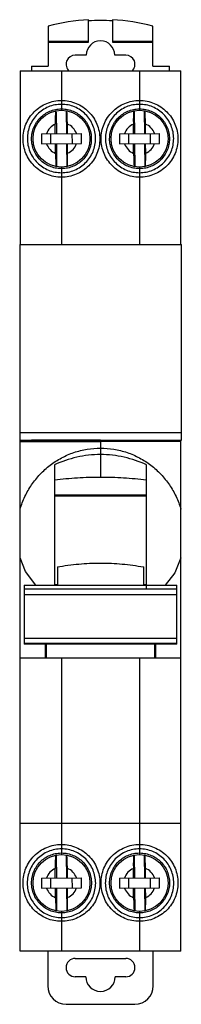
# Model space of a CAD drawing. Header units: millimetres. Extents: x 37 to 54, y 9 to 116.
import ezdxf

# ---------------------------------------------------------------- set-up
doc = ezdxf.new("R2010")
doc.units = ezdxf.units.MM
doc.header["$LTSCALE"] = 8.210833
doc.layers.add('00_COMPONENTS', color=7, linetype='CONTINUOUS')

msp = doc.modelspace()

# ---------------------------------------------------------------- linework, layer by layer
at = {"layer": '00_COMPONENTS', "color": 7, "linetype": 'Continuous'}
for p, q in [((44.39, 113.71), (44.39, 116.17)), ((46.99, 116.17), (46.99, 113.71)), ((39.99, 115.46), (39.99, 111.12)), ((51.39, 111.12), (51.39, 115.46)), ((39.99, 113.83), (44.39, 113.83)), ((39.99, 113.71), (44.39, 113.71)), ((46.99, 113.83), (51.39, 113.83)), ((46.99, 113.71), (51.39, 113.71)), ((44.14, 112.32), (42.94, 112.32)), ((48.44, 112.32), (47.24, 112.32)), ((36.94, 110.62), (36.94, 91.72)), ((36.94, 110.62), (54.44, 110.62)), ((38.19, 111.12), (38.19, 110.62)), ((38.19, 111.12), (39.99, 111.12)), ((41.44, 110.62), (41.44, 106.32)), ((49.94, 110.62), (49.94, 106.32)), ((51.39, 111.12), (53.19, 111.12)), ((53.19, 110.62), (53.19, 111.12)), ((54.44, 91.72), (54.44, 110.62)), ((40.86, 106.16), (40.88, 103.76)), ((41.96, 106.19), (41.98, 103.77)), ((49.36, 106.18), (49.38, 103.76)), ((50.46, 106.18), (50.48, 103.77)), ((40.77, 103.76), (40.77, 104.81)), ((42.09, 103.78), (42.08, 104.82)), ((49.27, 103.76), (49.27, 104.81)), ((50.59, 103.78), (50.58, 104.82)), ((39.25, 103.75), (43.62, 103.79)), ((40.29, 102.66), (40.28, 103.76)), ((42.58, 103.78), (42.59, 102.68)), ((47.75, 103.75), (52.12, 103.79)), ((48.79, 102.66), (48.78, 103.76)), ((51.08, 103.78), (51.09, 102.68)), ((39.26, 102.65), (43.63, 102.69)), ((40.79, 101.62), (40.78, 102.66)), ((40.89, 102.66), (40.91, 100.26)), ((41.99, 102.67), (42.01, 100.26)), ((42.11, 101.63), (42.1, 102.68)), ((47.76, 102.65), (52.13, 102.69)), ((49.29, 101.62), (49.28, 102.66)), ((49.39, 102.66), (49.41, 100.25)), ((50.49, 102.67), (50.51, 100.28)), ((50.61, 101.63), (50.6, 102.68)), ((41.44, 100.12), (41.44, 91.72)), ((49.94, 100.12), (49.94, 91.72)), ((36.89, 91.72), (36.89, 70.42)), ((36.89, 91.72), (54.49, 91.72)), ((54.49, 70.42), (54.49, 91.72)), ((54.49, 71.21), (36.89, 71.21)), ((36.89, 70.42), (54.49, 70.42)), ((36.94, 14.82), (36.94, 70.42)), ((36.94, 70.27), (45.69, 70.27)), ((38.19, 70.4), (38.19, 70.42)), ((45.69, 70.4), (38.19, 70.4)), ((45.69, 70.42), (45.69, 66.4)), ((45.69, 70.3), (54.44, 70.3)), ((54.44, 14.82), (54.44, 70.42)), ((40.69, 67.73), (40.69, 54.62)), ((50.69, 54.24), (50.69, 67.73)), ((50.69, 64.41), (40.69, 64.41)), ((40.69, 64.34), (50.69, 64.34)), ((40.99, 56.62), (40.99, 54.62)), ((50.39, 54.62), (50.39, 56.62)), ((37.39, 54.62), (37.39, 48.21)), ((37.39, 54.62), (53.99, 54.62)), ((37.39, 54.24), (53.99, 54.24)), ((37.39, 53.62), (53.99, 53.62)), ((53.99, 48.21), (53.99, 54.62)), ((37.39, 48.88), (53.99, 48.88)), ((37.39, 48.31), (53.99, 48.31)), ((53.99, 48.21), (37.39, 48.21)), ((39.69, 46.72), (39.69, 48.21)), ((39.69, 47.72), (39.79, 47.72)), ((39.79, 48.21), (39.79, 46.72)), ((51.59, 46.72), (51.59, 48.21)), ((51.69, 47.72), (51.59, 47.72)), ((51.69, 48.21), (51.69, 46.72)), ((36.94, 46.72), (54.44, 46.72)), ((41.44, 46.72), (41.44, 25.32)), ((49.94, 46.72), (49.94, 25.32)), ((36.94, 28.72), (54.44, 28.72)), ((40.86, 25.16), (40.88, 22.76)), ((41.96, 25.19), (41.98, 22.77)), ((49.36, 25.18), (49.38, 22.76)), ((50.46, 25.18), (50.48, 22.77)), ((40.77, 22.76), (40.77, 23.81)), ((42.09, 22.78), (42.08, 23.82)), ((49.27, 22.76), (49.27, 23.81)), ((50.59, 22.78), (50.58, 23.82)), ((39.25, 22.75), (43.62, 22.79)), ((40.29, 21.66), (40.28, 22.76)), ((42.58, 22.78), (42.59, 21.68)), ((47.75, 22.75), (52.12, 22.79)), ((48.79, 21.66), (48.78, 22.76)), ((51.08, 22.78), (51.09, 21.68)), ((39.26, 21.65), (43.63, 21.69)), ((40.79, 20.62), (40.78, 21.66)), ((40.89, 21.66), (40.91, 19.26)), ((41.99, 21.67), (42.01, 19.26)), ((42.11, 20.63), (42.1, 21.68)), ((47.76, 21.65), (52.13, 21.69)), ((49.29, 20.62), (49.28, 21.66)), ((49.39, 21.66), (49.41, 19.25)), ((50.49, 21.67), (50.51, 19.28)), ((50.61, 20.63), (50.6, 21.68)), ((41.44, 19.12), (41.44, 14.82)), ((49.94, 19.12), (49.94, 14.82)), ((54.44, 14.82), (36.94, 14.82)), ((39.94, 14.82), (39.94, 11.02)), ((42.94, 14.02), (48.44, 14.02)), ((51.44, 11.02), (51.44, 14.82)), ((44.09, 12.02), (42.94, 12.02)), ((48.44, 12.02), (47.29, 12.02)), ((41.94, 9.02), (49.44, 9.02))]:
    msp.add_line(p, q, dxfattribs=at)
for points in [[(38.66, 54.62), (37.53, 56.11), (36.94, 57.62)], [(54.44, 57.62), (53.78, 55.97), (52.72, 54.62)]]:
    msp.add_lwpolyline(points, dxfattribs=at)
for centre in [(41.44, 103.22), (49.94, 103.22), (41.44, 22.22), (49.94, 22.22)]:
    msp.add_circle(centre, 3.1, dxfattribs=at)
for centre, radius, start, end in [((45.69, 94.16), 22.05, 93.379, 104.9807), ((45.69, 93.83), 22.25, 90.0002, 93.35), ((45.69, 93.83), 22.25, 86.65, 89.9998), ((45.69, 94.16), 22.05, 75.0193, 86.621), ((45.69, 112.32), 1.55, 0, 180), ((42.94, 111.32), 1, 90, 229.1765), ((48.44, 111.32), 1, 311.8278, 90), ((41.44, 103.24), 3.22, 90.0001, 90.6379), ((41.44, 103.23), 3.23, 89.4133, 89.9999), ((49.94, 103.23), 3.23, 90.0001, 90.5908), ((49.94, 103.24), 3.22, 89.366, 89.9999), ((41.44, 103.22), 1.72, 112.9584, 161.9068), ((41.44, 103.22), 1.72, 19.1117, 68.06), ((49.94, 103.22), 1.72, 112.9584, 161.9068), ((49.94, 103.22), 1.72, 19.1117, 68.06), ((57.53, 103.36), 18.28, 178.785, 182.2335), ((25.35, 103.08), 18.28, 358.785, 2.2335), ((66.03, 103.36), 18.28, 178.785, 182.2335), ((33.85, 103.08), 18.28, 358.785, 2.2335), ((41.44, 103.22), 1.72, 199.1117, 248.06), ((41.44, 103.22), 1.72, 292.9584, 341.9068), ((49.94, 103.22), 1.72, 199.1117, 248.06), ((49.94, 103.22), 1.72, 292.9584, 341.9068), ((41.44, 103.18), 3.22, 269.2823, 269.9998), ((41.44, 103.19), 3.23, 270.0001, 270.6718), ((49.94, 103.19), 3.23, 269.3326, 269.9999), ((49.94, 103.18), 3.22, 270.0002, 270.7289), ((44.75, 94.1), 39.58, 264.1065, 264.5406), ((46.62, 94.1), 39.58, 275.4594, 275.8935), ((41.44, 22.26), 3.23, 90.0002, 90.7552), ((41.44, 22.25), 3.24, 89.3085, 89.9999), ((49.94, 22.25), 3.24, 90.0002, 90.6959), ((49.94, 22.26), 3.23, 89.2563, 89.9998), ((41.44, 22.22), 1.72, 112.9584, 161.9068), ((41.44, 22.22), 1.72, 19.1117, 68.06), ((49.94, 22.22), 1.72, 112.9584, 161.9068), ((49.94, 22.22), 1.72, 19.1117, 68.06), ((57.53, 22.36), 18.28, 178.785, 182.2335), ((25.35, 22.08), 18.28, 358.785, 2.2335), ((66.03, 22.36), 18.28, 178.785, 182.2335), ((33.85, 22.08), 18.28, 358.785, 2.2335), ((41.44, 22.22), 1.72, 199.1117, 248.06), ((41.44, 22.22), 1.72, 292.9584, 341.9068), ((49.94, 22.22), 1.72, 199.1117, 248.06), ((49.94, 22.22), 1.72, 292.9584, 341.9068), ((41.44, 22.2), 3.23, 269.3477, 269.9998), ((41.44, 22.21), 3.24, 270.0001, 270.6083), ((49.94, 22.21), 3.24, 269.3964, 269.9999), ((49.94, 22.2), 3.23, 270.0002, 270.6563), ((42.94, 13.02), 1, 90, 270), ((48.44, 13.02), 1, 270, 90), ((45.69, 12.02), 1.6, 180, 360), ((41.94, 11.02), 2, 180, 270), ((49.44, 11.02), 2, 270, 360)]:
    msp.add_arc(centre, radius, start, end, dxfattribs=at)
for points, knots in [([(41.44, 99.03), (41.16, 99.03), (40.62, 99.08), (39.83, 99.32), (39.1, 99.71), (38.46, 100.24), (37.94, 100.88), (37.55, 101.6), (37.31, 102.39), (37.23, 103.21), (37.31, 104.03), (37.55, 104.82), (37.94, 105.54), (38.46, 106.18), (39.1, 106.7), (39.83, 107.09), (40.62, 107.33), (41.16, 107.39), (41.44, 107.39)], [0, 0, 0, 0, 0.062604, 0.125229, 0.187817, 0.250388, 0.312923, 0.375418, 0.437868, 0.500275, 0.562652, 0.625017, 0.687393, 0.749807, 0.812276, 0.874802, 0.9374, 1, 1, 1, 1]), ([(41.44, 107.39), (41.71, 107.39), (42.26, 107.33), (43.05, 107.09), (43.78, 106.7), (44.41, 106.18), (44.94, 105.54), (45.32, 104.82), (45.56, 104.03), (45.64, 103.21), (45.56, 102.39), (45.33, 101.6), (44.94, 100.88), (44.42, 100.24), (43.78, 99.71), (43.05, 99.32), (42.26, 99.08), (41.71, 99.03), (41.44, 99.03)], [0, 0, 0, 0, 0.062606, 0.125195, 0.187719, 0.250184, 0.312594, 0.374969, 0.437334, 0.499712, 0.562122, 0.624574, 0.687071, 0.749607, 0.812179, 0.87477, 0.93739, 1, 1, 1, 1]), ([(49.94, 99.03), (49.66, 99.03), (49.12, 99.08), (48.33, 99.32), (47.6, 99.71), (46.96, 100.24), (46.44, 100.88), (46.05, 101.6), (45.81, 102.39), (45.73, 103.21), (45.81, 104.03), (46.05, 104.82), (46.44, 105.54), (46.96, 106.18), (47.6, 106.7), (48.33, 107.09), (49.12, 107.33), (49.66, 107.39), (49.94, 107.39)], [0, 0, 0, 0, 0.06261, 0.125226, 0.187815, 0.250383, 0.312917, 0.375413, 0.437865, 0.500275, 0.562652, 0.625017, 0.687394, 0.749805, 0.812274, 0.874801, 0.937393, 1, 1, 1, 1]), ([(49.94, 107.39), (50.21, 107.39), (50.76, 107.33), (51.55, 107.09), (52.28, 106.7), (52.91, 106.18), (53.44, 105.54), (53.82, 104.82), (54.06, 104.03), (54.14, 103.21), (54.06, 102.39), (53.83, 101.6), (53.44, 100.88), (52.92, 100.24), (52.28, 99.71), (51.55, 99.32), (50.76, 99.08), (50.21, 99.03), (49.94, 99.03)], [0, 0, 0, 0, 0.062601, 0.125199, 0.187721, 0.25019, 0.312599, 0.374974, 0.437337, 0.499712, 0.562121, 0.624573, 0.68707, 0.749609, 0.81218, 0.874771, 0.937397, 1, 1, 1, 1]), ([(41.44, 106.96), (41.19, 106.96), (40.71, 106.92), (40, 106.7), (39.36, 106.35), (38.79, 105.89), (38.33, 105.32), (37.98, 104.67), (37.77, 103.97), (37.7, 103.24), (37.77, 102.52), (37.98, 101.81), (38.32, 101.17), (38.79, 100.6), (39.36, 100.13), (40, 99.78), (40.71, 99.57), (41.19, 99.52), (41.44, 99.52)], [0, 0, 0, 0, 0.062598, 0.125192, 0.187718, 0.250192, 0.312611, 0.374994, 0.437365, 0.499744, 0.56215, 0.624595, 0.687085, 0.749615, 0.812183, 0.874768, 0.937395, 1, 1, 1, 1]), ([(41.4, 99.96), (41.19, 99.96), (40.76, 100.01), (40.15, 100.2), (39.59, 100.5), (39.11, 100.91), (38.7, 101.41), (38.41, 101.97), (38.22, 102.58), (38.16, 103.21), (38.23, 103.85), (38.41, 104.46), (38.71, 105.02), (39.11, 105.51), (39.6, 105.92), (40.16, 106.22), (40.77, 106.41), (41.19, 106.46), (41.4, 106.46)], [0, 0, 0, 0, 0.062606, 0.125231, 0.187803, 0.25036, 0.312881, 0.375358, 0.437795, 0.5002, 0.562581, 0.624951, 0.68734, 0.749776, 0.812261, 0.874788, 0.937397, 1, 1, 1, 1]), ([(40.79, 106.15), (40.78, 106.05), (40.77, 105.84), (40.76, 105.39), (40.76, 105.05), (40.77, 104.81)], [0, 0, 0, 0, 0.220427, 0.466355, 1, 1, 1, 1]), ([(41.44, 99.52), (41.68, 99.52), (42.17, 99.57), (42.87, 99.78), (43.52, 100.13), (44.09, 100.6), (44.55, 101.17), (44.9, 101.81), (45.11, 102.52), (45.18, 103.24), (45.11, 103.97), (44.89, 104.67), (44.55, 105.32), (44.09, 105.89), (43.52, 106.35), (42.87, 106.7), (42.17, 106.92), (41.68, 106.96), (41.44, 106.96)], [0, 0, 0, 0, 0.062604, 0.125226, 0.187808, 0.250371, 0.312899, 0.375387, 0.437832, 0.500236, 0.562614, 0.624983, 0.687366, 0.749787, 0.812266, 0.874795, 0.937398, 1, 1, 1, 1]), ([(41.47, 106.46), (41.68, 106.46), (42.11, 106.41), (42.72, 106.22), (43.28, 105.92), (43.77, 105.51), (44.17, 105.02), (44.47, 104.46), (44.65, 103.85), (44.71, 103.21), (44.65, 102.58), (44.47, 101.97), (44.17, 101.41), (43.77, 100.91), (43.28, 100.5), (42.72, 100.2), (42.11, 100.01), (41.69, 99.96), (41.48, 99.96)], [0, 0, 0, 0, 0.062608, 0.125202, 0.187729, 0.250208, 0.312631, 0.37502, 0.437394, 0.499773, 0.562176, 0.624617, 0.6871, 0.749623, 0.812186, 0.874768, 0.937387, 1, 1, 1, 1]), ([(42.08, 104.82), (42.08, 105.06), (42.07, 105.41), (42.05, 105.87), (42.04, 106.08), (42.03, 106.17)], [0, 0, 0, 0, 0.534673, 0.78047, 1, 1, 1, 1]), ([(49.94, 106.96), (49.69, 106.96), (49.21, 106.92), (48.5, 106.7), (47.86, 106.35), (47.29, 105.89), (46.83, 105.32), (46.48, 104.67), (46.27, 103.97), (46.2, 103.24), (46.27, 102.52), (46.48, 101.81), (46.82, 101.17), (47.29, 100.6), (47.86, 100.13), (48.5, 99.78), (49.21, 99.57), (49.69, 99.52), (49.94, 99.52)], [0, 0, 0, 0, 0.062601, 0.125199, 0.187724, 0.250198, 0.312615, 0.374998, 0.437367, 0.499745, 0.56215, 0.624595, 0.687084, 0.749614, 0.812183, 0.874768, 0.937395, 1, 1, 1, 1]), ([(49.9, 99.96), (49.69, 99.96), (49.27, 100.01), (48.66, 100.2), (48.1, 100.5), (47.61, 100.91), (47.2, 101.41), (46.91, 101.97), (46.72, 102.58), (46.66, 103.21), (46.73, 103.85), (46.91, 104.46), (47.21, 105.02), (47.61, 105.51), (48.1, 105.92), (48.66, 106.22), (49.27, 106.41), (49.69, 106.46), (49.9, 106.46)], [0, 0, 0, 0, 0.062612, 0.125228, 0.187807, 0.250366, 0.312887, 0.375369, 0.437809, 0.500212, 0.562591, 0.624964, 0.687354, 0.74978, 0.812263, 0.874794, 0.937392, 1, 1, 1, 1]), ([(49.29, 106.17), (49.28, 106.07), (49.28, 105.86), (49.26, 105.41), (49.26, 105.05), (49.27, 104.81)], [0, 0, 0, 0, 0.218985, 0.464707, 1, 1, 1, 1]), ([(49.94, 99.52), (50.18, 99.52), (50.67, 99.57), (51.37, 99.78), (52.02, 100.13), (52.59, 100.6), (53.05, 101.17), (53.4, 101.81), (53.61, 102.52), (53.68, 103.24), (53.61, 103.97), (53.39, 104.67), (53.05, 105.32), (52.59, 105.89), (52.02, 106.35), (51.37, 106.7), (50.67, 106.92), (50.18, 106.96), (49.94, 106.96)], [0, 0, 0, 0, 0.0626, 0.125218, 0.187801, 0.250365, 0.312893, 0.37538, 0.437826, 0.500233, 0.56261, 0.624979, 0.687364, 0.749784, 0.812263, 0.874793, 0.937397, 1, 1, 1, 1]), ([(49.97, 106.46), (50.19, 106.46), (50.61, 106.41), (51.22, 106.22), (51.78, 105.92), (52.27, 105.51), (52.67, 105.02), (52.97, 104.46), (53.15, 103.85), (53.21, 103.21), (53.15, 102.58), (52.97, 101.97), (52.67, 101.41), (52.27, 100.91), (51.78, 100.5), (51.22, 100.2), (50.61, 100.01), (50.19, 99.96), (49.98, 99.96)], [0, 0, 0, 0, 0.062603, 0.125208, 0.187729, 0.250209, 0.312635, 0.375021, 0.437392, 0.499769, 0.562172, 0.62461, 0.68709, 0.749615, 0.812178, 0.874758, 0.937391, 1, 1, 1, 1]), ([(50.58, 104.82), (50.58, 105.06), (50.57, 105.41), (50.55, 105.86), (50.54, 106.07), (50.54, 106.17)], [0, 0, 0, 0, 0.534529, 0.780356, 1, 1, 1, 1]), ([(40.79, 101.62), (40.8, 101.38), (40.8, 101.03), (40.82, 100.58), (40.83, 100.37), (40.84, 100.27)], [0, 0, 0, 0, 0.533908, 0.779801, 1, 1, 1, 1]), ([(42.09, 100.28), (42.09, 100.38), (42.1, 100.59), (42.11, 101.04), (42.11, 101.39), (42.11, 101.63)], [0, 0, 0, 0, 0.219697, 0.46552, 1, 1, 1, 1]), ([(49.29, 101.62), (49.3, 101.38), (49.3, 101.02), (49.32, 100.56), (49.34, 100.35), (49.34, 100.25)], [0, 0, 0, 0, 0.535502, 0.781198, 1, 1, 1, 1]), ([(50.59, 100.28), (50.59, 100.38), (50.6, 100.59), (50.61, 101.04), (50.61, 101.39), (50.61, 101.63)], [0, 0, 0, 0, 0.219911, 0.465771, 1, 1, 1, 1]), ([(36.94, 62.91), (37.08, 63.38), (37.43, 64.3), (38.16, 65.58), (39.09, 66.73), (40.18, 67.72), (41.43, 68.52), (42.78, 69.11), (44.21, 69.47), (45.2, 69.55), (45.69, 69.55)], [0, 0, 0, 0, 0.124859, 0.249808, 0.374793, 0.499817, 0.624857, 0.749901, 0.874962, 1, 1, 1, 1]), ([(45.69, 68.84), (44.82, 68.84), (43.1, 68.65), (41.46, 68.09), (40.69, 67.73)], [0, 0, 0, 0, 0.503444, 1, 1, 1, 1]), ([(45.69, 69.55), (46.18, 69.55), (47.16, 69.47), (48.6, 69.11), (49.95, 68.52), (51.19, 67.72), (52.29, 66.73), (53.22, 65.58), (53.95, 64.3), (54.3, 63.38), (54.44, 62.91)], [0, 0, 0, 0, 0.125045, 0.250109, 0.375148, 0.500182, 0.6252, 0.750181, 0.875134, 1, 1, 1, 1]), ([(50.69, 67.73), (49.92, 68.09), (48.28, 68.65), (46.55, 68.84), (45.69, 68.84)], [0, 0, 0, 0, 0.496582, 1, 1, 1, 1]), ([(40.69, 66.09), (41.51, 66.2), (43.18, 66.35), (44.85, 66.4), (45.69, 66.4)], [0, 0, 0, 0, 0.498345, 1, 1, 1, 1]), ([(45.69, 66.4), (46.53, 66.4), (48.2, 66.35), (49.86, 66.2), (50.69, 66.09)], [0, 0, 0, 0, 0.501655, 1, 1, 1, 1]), ([(40.99, 56.62), (41.37, 56.69), (42.15, 56.81), (43.32, 56.94), (44.5, 57.02), (45.69, 57.05), (46.87, 57.02), (48.05, 56.94), (49.22, 56.81), (50, 56.69), (50.39, 56.62)], [0, 0, 0, 0, 0.124532, 0.249486, 0.374683, 0.499997, 0.625311, 0.750509, 0.875466, 1, 1, 1, 1]), ([(41.44, 18.05), (41.16, 18.05), (40.61, 18.1), (39.82, 18.34), (39.1, 18.73), (38.46, 19.25), (37.93, 19.89), (37.55, 20.62), (37.31, 21.41), (37.23, 22.23), (37.31, 23.05), (37.54, 23.84), (37.93, 24.57), (38.45, 25.21), (39.09, 25.73), (39.82, 26.12), (40.61, 26.37), (41.16, 26.42), (41.44, 26.42)], [0, 0, 0, 0, 0.062626, 0.125228, 0.187722, 0.25013, 0.312461, 0.374758, 0.437065, 0.499415, 0.561832, 0.624319, 0.686866, 0.749458, 0.812078, 0.87471, 0.937368, 1, 1, 1, 1]), ([(41.44, 25.93), (41.19, 25.93), (40.7, 25.88), (40, 25.67), (39.35, 25.32), (38.78, 24.85), (38.32, 24.28), (37.97, 23.63), (37.76, 22.92), (37.69, 22.19), (37.76, 21.46), (37.98, 20.76), (38.32, 20.11), (38.78, 19.54), (39.35, 19.07), (40, 18.72), (40.7, 18.51), (41.19, 18.46), (41.44, 18.46)], [0, 0, 0, 0, 0.062626, 0.125274, 0.187894, 0.250502, 0.313077, 0.375607, 0.438081, 0.500492, 0.562843, 0.625161, 0.687477, 0.749829, 0.812257, 0.874764, 0.937374, 1, 1, 1, 1]), ([(41.44, 26.42), (41.71, 26.42), (42.26, 26.37), (43.05, 26.12), (43.78, 25.73), (44.42, 25.21), (44.94, 24.57), (45.33, 23.84), (45.57, 23.05), (45.65, 22.23), (45.57, 21.41), (45.33, 20.62), (44.94, 19.89), (44.42, 19.25), (43.78, 18.73), (43.05, 18.34), (42.26, 18.1), (41.71, 18.05), (41.44, 18.05)], [0, 0, 0, 0, 0.062638, 0.125287, 0.187917, 0.250534, 0.313121, 0.375667, 0.438154, 0.500572, 0.562924, 0.625232, 0.687531, 0.749865, 0.812273, 0.874772, 0.937368, 1, 1, 1, 1]), ([(41.44, 18.46), (41.68, 18.46), (42.17, 18.51), (42.88, 18.72), (43.52, 19.07), (44.09, 19.54), (44.56, 20.11), (44.9, 20.76), (45.11, 21.46), (45.19, 22.19), (45.11, 22.92), (44.9, 23.63), (44.56, 24.28), (44.09, 24.85), (43.53, 25.32), (42.88, 25.67), (42.17, 25.88), (41.68, 25.93), (41.44, 25.93)], [0, 0, 0, 0, 0.062624, 0.125226, 0.187726, 0.250148, 0.312497, 0.374811, 0.437129, 0.499482, 0.561892, 0.624366, 0.686898, 0.749476, 0.812089, 0.874711, 0.937369, 1, 1, 1, 1]), ([(49.94, 18.05), (49.66, 18.05), (49.11, 18.1), (48.32, 18.34), (47.6, 18.73), (46.96, 19.25), (46.43, 19.89), (46.05, 20.62), (45.81, 21.41), (45.73, 22.23), (45.81, 23.05), (46.04, 23.84), (46.43, 24.57), (46.95, 25.21), (47.59, 25.73), (48.32, 26.12), (49.11, 26.37), (49.66, 26.42), (49.94, 26.42)], [0, 0, 0, 0, 0.062631, 0.125224, 0.187719, 0.250124, 0.312455, 0.374753, 0.437062, 0.499415, 0.561833, 0.62432, 0.686867, 0.749457, 0.812076, 0.874709, 0.937361, 1, 1, 1, 1]), ([(49.94, 25.93), (49.69, 25.93), (49.2, 25.88), (48.5, 25.67), (47.85, 25.32), (47.28, 24.85), (46.82, 24.28), (46.47, 23.63), (46.26, 22.92), (46.19, 22.19), (46.26, 21.46), (46.48, 20.76), (46.82, 20.11), (47.28, 19.54), (47.85, 19.07), (48.5, 18.72), (49.2, 18.51), (49.69, 18.46), (49.94, 18.46)], [0, 0, 0, 0, 0.06263, 0.125283, 0.187901, 0.250509, 0.313083, 0.375614, 0.438088, 0.500497, 0.562849, 0.625166, 0.687481, 0.749833, 0.812261, 0.874767, 0.937375, 1, 1, 1, 1]), ([(49.94, 26.42), (50.21, 26.42), (50.76, 26.37), (51.55, 26.12), (52.28, 25.73), (52.92, 25.21), (53.44, 24.57), (53.83, 23.84), (54.07, 23.05), (54.15, 22.23), (54.07, 21.41), (53.83, 20.62), (53.44, 19.89), (52.92, 19.25), (52.28, 18.73), (51.55, 18.34), (50.76, 18.1), (50.21, 18.05), (49.94, 18.05)], [0, 0, 0, 0, 0.062633, 0.125291, 0.187919, 0.250539, 0.313127, 0.375672, 0.438157, 0.500572, 0.562924, 0.625232, 0.687531, 0.749866, 0.812275, 0.874773, 0.937376, 1, 1, 1, 1]), ([(49.94, 18.46), (50.18, 18.46), (50.67, 18.51), (51.38, 18.72), (52.02, 19.07), (52.59, 19.54), (53.06, 20.11), (53.4, 20.76), (53.61, 21.46), (53.69, 22.19), (53.61, 22.92), (53.4, 23.63), (53.06, 24.28), (52.59, 24.85), (52.03, 25.32), (51.38, 25.67), (50.67, 25.88), (50.18, 25.93), (49.94, 25.93)], [0, 0, 0, 0, 0.062621, 0.12522, 0.187722, 0.250143, 0.312493, 0.374809, 0.437127, 0.499482, 0.561893, 0.624367, 0.6869, 0.749477, 0.81209, 0.874712, 0.937368, 1, 1, 1, 1]), ([(41.4, 18.97), (41.19, 18.97), (40.77, 19.02), (40.16, 19.21), (39.6, 19.52), (39.11, 19.92), (38.7, 20.42), (38.4, 20.98), (38.22, 21.59), (38.16, 22.22), (38.22, 22.86), (38.4, 23.47), (38.7, 24.03), (39.1, 24.53), (39.59, 24.94), (40.15, 25.25), (40.76, 25.44), (41.18, 25.48), (41.4, 25.49)], [0, 0, 0, 0, 0.062625, 0.125234, 0.187735, 0.250171, 0.312536, 0.374862, 0.437184, 0.499536, 0.56194, 0.624401, 0.686918, 0.749485, 0.812089, 0.874704, 0.937366, 1, 1, 1, 1]), ([(40.79, 25.15), (40.78, 25.05), (40.77, 24.84), (40.76, 24.39), (40.76, 24.05), (40.77, 23.81)], [0, 0, 0, 0, 0.220427, 0.466355, 1, 1, 1, 1]), ([(41.48, 25.49), (41.69, 25.49), (42.11, 25.44), (42.72, 25.25), (43.29, 24.94), (43.78, 24.53), (44.18, 24.03), (44.48, 23.47), (44.66, 22.86), (44.72, 22.22), (44.66, 21.59), (44.47, 20.98), (44.17, 20.42), (43.77, 19.92), (43.28, 19.52), (42.72, 19.21), (42.11, 19.02), (41.68, 18.97), (41.47, 18.97)], [0, 0, 0, 0, 0.062637, 0.125282, 0.187896, 0.250495, 0.313058, 0.375577, 0.438041, 0.500444, 0.562798, 0.625123, 0.687451, 0.749817, 0.812255, 0.874767, 0.93737, 1, 1, 1, 1]), ([(42.08, 23.82), (42.08, 24.06), (42.07, 24.41), (42.05, 24.87), (42.04, 25.08), (42.03, 25.17)], [0, 0, 0, 0, 0.534673, 0.78047, 1, 1, 1, 1]), ([(49.9, 18.97), (49.69, 18.97), (49.27, 19.02), (48.66, 19.21), (48.1, 19.52), (47.61, 19.92), (47.2, 20.42), (46.9, 20.98), (46.72, 21.59), (46.66, 22.22), (46.72, 22.86), (46.9, 23.47), (47.2, 24.03), (47.6, 24.53), (48.09, 24.94), (48.65, 25.25), (49.26, 25.44), (49.69, 25.49), (49.9, 25.49)], [0, 0, 0, 0, 0.062629, 0.125229, 0.187736, 0.25017, 0.312533, 0.37486, 0.437186, 0.499541, 0.561945, 0.624409, 0.686929, 0.749494, 0.812097, 0.874714, 0.937362, 1, 1, 1, 1]), ([(49.29, 25.17), (49.28, 25.07), (49.28, 24.86), (49.26, 24.41), (49.26, 24.05), (49.27, 23.81)], [0, 0, 0, 0, 0.218985, 0.464707, 1, 1, 1, 1]), ([(49.98, 25.49), (50.19, 25.48), (50.62, 25.44), (51.23, 25.25), (51.79, 24.94), (52.28, 24.53), (52.68, 24.03), (52.98, 23.47), (53.16, 22.86), (53.22, 22.22), (53.16, 21.59), (52.97, 20.98), (52.67, 20.42), (52.27, 19.92), (51.78, 19.52), (51.22, 19.21), (50.61, 19.02), (50.19, 18.97), (49.98, 18.97)], [0, 0, 0, 0, 0.062632, 0.125285, 0.187892, 0.250489, 0.313053, 0.375567, 0.438027, 0.500433, 0.562789, 0.625111, 0.68744, 0.749814, 0.812255, 0.874762, 0.937375, 1, 1, 1, 1]), ([(50.58, 23.82), (50.58, 24.06), (50.57, 24.41), (50.55, 24.86), (50.54, 25.07), (50.54, 25.17)], [0, 0, 0, 0, 0.534529, 0.780356, 1, 1, 1, 1]), ([(40.79, 20.62), (40.8, 20.38), (40.8, 20.03), (40.82, 19.58), (40.83, 19.37), (40.84, 19.27)], [0, 0, 0, 0, 0.533908, 0.779801, 1, 1, 1, 1]), ([(42.09, 19.28), (42.09, 19.38), (42.1, 19.59), (42.11, 20.04), (42.11, 20.39), (42.11, 20.63)], [0, 0, 0, 0, 0.219697, 0.46552, 1, 1, 1, 1]), ([(49.29, 20.62), (49.3, 20.38), (49.3, 20.02), (49.32, 19.56), (49.34, 19.35), (49.34, 19.25)], [0, 0, 0, 0, 0.535502, 0.781198, 1, 1, 1, 1]), ([(50.59, 19.28), (50.59, 19.38), (50.6, 19.59), (50.61, 20.04), (50.61, 20.39), (50.61, 20.63)], [0, 0, 0, 0, 0.219911, 0.465771, 1, 1, 1, 1])]:
    msp.add_open_spline(points, degree=3, knots=knots, dxfattribs=at)

doc.saveas('drawing.dxf')
